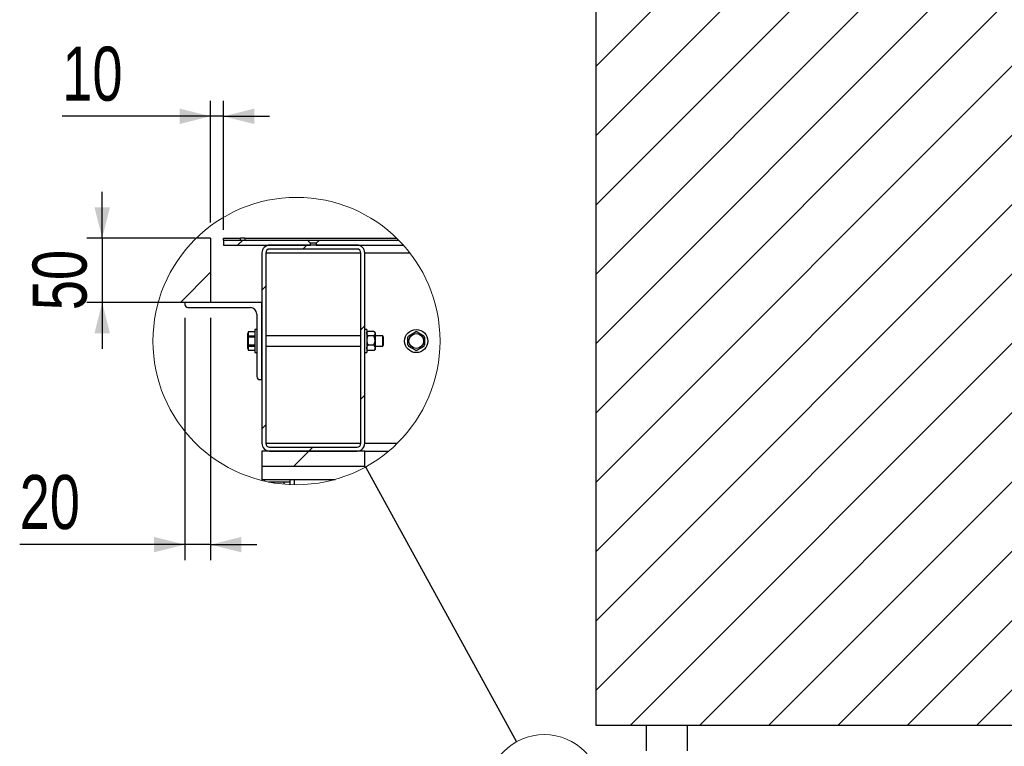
# Model space of a CAD drawing. Header units: millimetres. Extents: x 5 to 589, y 5 to 415.
# Tile 31 of 66: x 221 to 285, y 309 to 356. Entities that reach past the tile are written whole.
import ezdxf

# ---------------------------------------------------------------- set-up
doc = ezdxf.new("R2010")
doc.units = ezdxf.units.MM
doc.layers.add('COTES', color=1, linetype='Continuous')
doc.layers.add('TRAIT-FINS', color=9, linetype='Continuous')
doc.layers.add('TRAIT-FORT', color=4, linetype='Continuous', lineweight=25)
doc.styles.add('SLDTEXTSTYLE0', font='TXT', dxfattribs={"width": 0.75})
doc.dimstyles.new('SLDDIMSTYLE5', dxfattribs={"dimtxt": 0.18, "dimasz": 2, "dimexe": 0, "dimexo": 0.0625, "dimgap": 0, "dimtad": 0, "dimtih": 1, "dimtoh": 1, "dimdec": 0, "dimrnd": 1e-09, "dimzin": 0, "dimdsep": 46, "dimtxsty": 'Standard', "dimblk1": 'NONE', "dimblk2": 'NONE', "dimsah": 1, "dimcen": 0.09, "dimadec": 0, "dimazin": 0, "dimtfac": 2, "dimtdec": 0, "dimtofl": 0, "dimtmove": 0, "dimatfit": 3, "dimldrblk": 'NONE', "dimfxl": 1, "dimfrac": 2, "dimtolj": 1, "dimtzin": 0, "dimarcsym": 0})
doc.dimstyles.new('SLDDIMSTYLE6', dxfattribs={"dimtxt": 3.5, "dimasz": 2, "dimexe": 0, "dimexo": 0.0625, "dimgap": 0.875, "dimtad": 1, "dimlfac": 12, "dimrnd": 1e-09, "dimzin": 12, "dimdsep": 46, "dimtxsty": 'SLDTEXTSTYLE0', "dimsah": 1, "dimcen": 0.09, "dimadec": 0, "dimazin": 3, "dimtfac": 1, "dimtmove": 0, "dimatfit": 0, "dimfxl": 1, "dimfrac": 2, "dimtolj": 1, "dimtzin": 12, "dimarcsym": 0})

# ---------------------------------------------------------------- blocks, each defined once
blk = doc.blocks.new('_None')
blk = doc.blocks.new('SW_HATCH_0')
at = {"layer": 'TRAIT-FINS', "color": 0}
for p, q in [((2.088, 2.088), (1.755, 1.755)), ((6.245, 1.755), (5.995, 1.505)), ((0, 0), (-1.953, -1.953)), ((3.584, -0.907), (3.334, -1.157)), ((10, -3.47), (9.75, -3.72)), ((10, -7.96), (9.75, -8.21)), ((3.584, -9.887), (3.334, -10.137)), ((6.632, -11.328), (6.382, -11.578)), ((6.382, -11.578), (5.382, -12.578))]:
    blk.add_line(p, q, dxfattribs=at)
blk = doc.blocks.new('_D_53')
at = {"layer": 'COTES', "color": 1, "transparency": 16777216}
for p, q in [((233.594, 342.74), (233.594, 350.625)), ((234.428, 342.282), (234.428, 350.625)), ((233.594, 349.625), (223.99, 349.625)), ((234.428, 349.625), (233.594, 349.625)), ((234.428, 349.625), (237.428, 349.625))]:
    blk.add_line(p, q, dxfattribs=at)
for points in [[(233.594, 349.625), (231.594, 350.125), (231.594, 349.125)], [(234.428, 349.625), (236.428, 349.125), (236.428, 350.125)]]:
    blk.add_solid(points, dxfattribs=at)
at = {"layer": 'COTES', "color": 1, "transparency": 16777216, "insert": (223.99, 354.137), "char_height": 3.5, "attachment_point": 1, "style": 'SLDTEXTSTYLE0'}
blk.add_mtext('10', dxfattribs=at)
blk = doc.blocks.new('_D_54')
at = {"layer": 'COTES', "color": 1, "transparency": 16777216}
for p, q in [((231.928, 336.574), (231.928, 320.887)), ((233.594, 336.574), (233.594, 320.887)), ((231.928, 321.887), (221.229, 321.887)), ((233.594, 321.887), (231.928, 321.887)), ((233.594, 321.887), (236.594, 321.887))]:
    blk.add_line(p, q, dxfattribs=at)
for points in [[(231.928, 321.887), (229.928, 322.387), (229.928, 321.387)], [(233.594, 321.887), (235.594, 321.387), (235.594, 322.387)]]:
    blk.add_solid(points, dxfattribs=at)
at = {"layer": 'COTES', "color": 1, "transparency": 16777216, "insert": (221.229, 326.399), "char_height": 3.5, "attachment_point": 1, "style": 'SLDTEXTSTYLE0'}
blk.add_mtext('20', dxfattribs=at)
blk = doc.blocks.new('_D_55')
at = {"layer": 'COTES', "color": 1, "transparency": 16777216}
for p, q in [((226.576, 341.74), (226.576, 344.74)), ((232.594, 341.74), (225.576, 341.74)), ((226.576, 341.74), (226.576, 337.574)), ((230.928, 337.574), (225.576, 337.574)), ((226.576, 337.574), (226.576, 334.574))]:
    blk.add_line(p, q, dxfattribs=at)
for points in [[(226.576, 341.74), (227.076, 343.74), (226.076, 343.74)], [(226.576, 337.574), (226.076, 335.574), (227.076, 335.574)]]:
    blk.add_solid(points, dxfattribs=at)
at = {"layer": 'COTES', "color": 1, "transparency": 16777216, "insert": (222.064, 337.071), "char_height": 3.5, "attachment_point": 1, "rotation": 90, "style": 'SLDTEXTSTYLE0'}
blk.add_mtext('50', dxfattribs=at)

msp = doc.modelspace()

# ---------------------------------------------------------------- hatches: boundary and pattern name
at = {"layer": 'TRAIT-FINS'}
h = msp.add_hatch(dxfattribs=at)
h.set_pattern_fill('ANSI31', color=9, style=0)
h.paths.add_polyline_path([(258.55839, 310.1996), (347.54676, 310.1996), (347.54676, 369.07444), (258.55839, 369.07444)], flags=0)

# ---------------------------------------------------------------- linework, layer by layer
at = {"color": 7, "linetype": 'Continuous', "lineweight": 18}
for centre, radius in [((239.16735, 335.07349), 9.30287), ((255.22661, 305.86591), 3.72115)]:
    msp.add_circle(centre, radius, dxfattribs=at)
at = {"layer": 'TRAIT-FORT', "color": 4, "linetype": 'Continuous', "lineweight": 25}
for p, q in [((258.55839, 369.07444), (258.55839, 310.1996)), ((233.59422, 341.74018), (232.67898, 341.74018)), ((233.59422, 341.74018), (233.59422, 337.57351)), ((234.42783, 341.74018), (235.54571, 341.74018)), ((234.42783, 341.61517), (234.42783, 341.74018)), ((234.42783, 341.61517), (235.54571, 341.61517)), ((234.42783, 341.61517), (234.42783, 341.28185)), ((234.42783, 341.61517), (239.86574, 341.61517)), ((235.54571, 341.61517), (235.54571, 341.74018)), ((235.80995, 341.74018), (235.54571, 341.74018)), ((235.80995, 341.74018), (235.80995, 341.61517)), ((235.80995, 341.74018), (245.65571, 341.74018)), ((235.80995, 341.61517), (245.78172, 341.61517)), ((240.07452, 341.28185), (240.07452, 341.40684)), ((240.4478, 341.40684), (240.07452, 341.40684)), ((240.65659, 341.61517), (240.4478, 341.40684)), ((240.4478, 341.40684), (240.4478, 341.28185)), ((240.65659, 341.61517), (245.78172, 341.61517)), ((234.42783, 341.28185), (240.07452, 341.28185)), ((236.92784, 340.78184), (236.92784, 328.44851)), ((237.17783, 340.78184), (237.17783, 328.44851)), ((237.17783, 340.78184), (243.34449, 340.78184)), ((243.0945, 341.28185), (237.42783, 341.28185)), ((243.0945, 341.03184), (237.42783, 341.03184)), ((240.4478, 341.28185), (246.09554, 341.28185)), ((243.34449, 328.44851), (243.34449, 340.78184)), ((243.5945, 340.78184), (246.51298, 340.78184)), ((243.5945, 328.44851), (243.5945, 340.78184)), ((233.59422, 337.57351), (230.20669, 337.57351)), ((231.92783, 337.57351), (231.92783, 337.44851)), ((236.92784, 337.57351), (231.92783, 337.57351)), ((236.92784, 332.57351), (236.92784, 337.57351)), ((232.13617, 337.24018), (236.17783, 337.24018)), ((236.5945, 336.82351), (236.5945, 332.78185)), ((236.04309, 335.66934), (236.01117, 335.55018)), ((236.4695, 335.66934), (236.04309, 335.66934)), ((236.04309, 335.66672), (236.04309, 335.66934)), ((236.04309, 335.66672), (236.04309, 335.4185)), ((236.4695, 335.66672), (236.04309, 335.66672)), ((236.5945, 335.82351), (236.4695, 335.82351)), ((236.4695, 335.82351), (236.4695, 335.32681)), ((243.7195, 335.82351), (243.5945, 335.82351)), ((243.7195, 335.82351), (243.7195, 334.78585)), ((243.78227, 335.67795), (243.7195, 335.61518)), ((244.17737, 335.6977), (243.80329, 335.6977)), ((244.26116, 335.61518), (244.19839, 335.67795)), ((246.44203, 335.4185), (246.87197, 335.66672)), ((246.9837, 335.66672), (247.41363, 335.4185)), ((236.01117, 334.59684), (236.01117, 335.55018)), ((236.04309, 335.32173), (236.04309, 335.4185)), ((236.04309, 335.4185), (236.4695, 335.4185)), ((236.4695, 335.32173), (236.04309, 335.32173)), ((236.4695, 335.32681), (236.4695, 334.32351)), ((243.34449, 335.40684), (237.17783, 335.40684)), ((244.17737, 335.42015), (243.80329, 335.42015)), ((244.26116, 335.61518), (244.26116, 335.55892)), ((244.26116, 335.55892), (244.26116, 335.10805)), ((244.75472, 335.40684), (244.26116, 335.40684)), ((244.26116, 335.10805), (244.26116, 334.62264)), ((244.80283, 335.32351), (244.75472, 335.40684)), ((244.75472, 334.74018), (244.75472, 335.40684)), ((244.80283, 334.82351), (244.80283, 335.32351)), ((246.38617, 334.82529), (246.38617, 335.32173)), ((247.46949, 335.32173), (247.46949, 334.82529)), ((236.01117, 334.59684), (236.04309, 334.47768)), ((236.04309, 334.72852), (236.04309, 334.82529)), ((236.04309, 334.82529), (236.4695, 334.82529)), ((236.04309, 334.72852), (236.04309, 334.4803)), ((236.4695, 334.72852), (236.04309, 334.72852)), ((236.04309, 334.47768), (236.04309, 334.4803)), ((236.04309, 334.4803), (236.4695, 334.4803)), ((236.04309, 334.47768), (236.4695, 334.47768)), ((237.17783, 334.74018), (243.34449, 334.74018)), ((243.7195, 334.78585), (243.7195, 334.32351)), ((243.7195, 334.53184), (243.78227, 334.46907)), ((243.80329, 334.44932), (243.78216, 334.47126)), ((244.17737, 334.79596), (243.80329, 334.79596)), ((244.17737, 334.44932), (243.80329, 334.44932)), ((244.1985, 334.47126), (244.17737, 334.44932)), ((244.19839, 334.46907), (244.26116, 334.53184)), ((244.26116, 334.74018), (244.75472, 334.74018)), ((244.26116, 334.62264), (244.26116, 334.53184)), ((244.75472, 334.74018), (244.80283, 334.82351)), ((246.87197, 334.4803), (246.44203, 334.72852)), ((247.41363, 334.72852), (246.9837, 334.4803)), ((236.4695, 334.32351), (236.5945, 334.32351)), ((243.5945, 334.32351), (243.7195, 334.32351)), ((236.80284, 332.57351), (236.92784, 332.57351)), ((237.17783, 328.44851), (243.34449, 328.44851)), ((237.42783, 328.19851), (243.0945, 328.19851)), ((243.5945, 328.44851), (245.69824, 328.44851)), ((236.92784, 327.94851), (236.92784, 326.94851)), ((243.5945, 327.94851), (236.92784, 327.94851)), ((237.42783, 327.94851), (243.0945, 327.94851)), ((243.5945, 327.94851), (245.14879, 327.94851)), ((243.5945, 326.94851), (243.5945, 327.94851)), ((236.92784, 326.94851), (236.92784, 326.11518)), ((243.5945, 326.94851), (236.92784, 326.94851)), ((243.5945, 326.94851), (243.5945, 326.8916)), ((236.92784, 326.11518), (236.92784, 326.04423)), ((236.92784, 326.11518), (241.67564, 326.11518)), ((237.0945, 326.11518), (237.0945, 326.00451)), ((238.76117, 325.94851), (238.76117, 326.11518)), ((239.01117, 326.11518), (239.01117, 325.77195)), ((241.51117, 326.11518), (241.51117, 326.07074)), ((237.35689, 325.94851), (238.70956, 325.94851)), ((237.53985, 325.94851), (237.53985, 325.91411)), ((238.3574, 325.94851), (238.3574, 325.80597)), ((238.70956, 325.94851), (238.76117, 325.94851)), ((238.74539, 325.94851), (238.74539, 325.78022)), ((258.55839, 310.1996), (347.54676, 310.1996)), ((261.81968, 310.1996), (261.81968, 308.53257)), ((264.50859, 308.53257), (264.50859, 310.1996))]:
    msp.add_line(p, q, dxfattribs=at)
for radius in [0.75, 0.47667]:
    msp.add_circle((246.92783, 335.07351), radius, dxfattribs=at)
for centre, radius, start, end in [((237.42783, 340.78186), 0.49999, 89.9995779, 180.0015604), ((237.42783, 340.78184), 0.25, 90.0003829, 179.9996171), ((243.09449, 340.78184), 0.50001, 0.0003829, 89.9984787), ((243.09449, 340.78184), 0.25, 0.0003829, 89.9973403), ((232.13615, 337.4485), 0.20832, 179.9961744, 270.0051916), ((236.17782, 336.82351), 0.41667, 0.0008382, 89.9991618), ((246.92783, 335.07304), 0.5963, 84.6243484, 95.3756516), ((246.92823, 335.07332), 0.59628, 144.6271198, 155.3788829), ((246.92743, 335.07332), 0.59628, 24.6211171, 35.3728802), ((246.92823, 335.0737), 0.59628, 204.6211171, 215.3728802), ((246.92783, 335.07398), 0.5963, 264.6243484, 275.3756516), ((246.92743, 335.0737), 0.59628, 324.6271198, 335.3788829), ((236.80283, 332.78185), 0.20834, 180.0008381, 270.0005279), ((237.42783, 328.4485), 0.49999, 179.9990087, 270.0004221), ((237.42783, 328.44852), 0.25, 180.0015213, 269.9996171), ((243.09449, 328.44852), 0.50001, 270.0015213, 359.9990479), ((243.09449, 328.44852), 0.25, 270.0026597, 359.9984787)]:
    msp.add_arc(centre, radius, start, end, dxfattribs=at)
for points, knots in [([(240.07452, 341.40684), (240.05437, 341.42692), (239.98472, 341.49632), (239.91517, 341.5658), (239.86574, 341.61517)], [0, 0, 0, 0, 0.28940089, 1, 1, 1, 1]), ([(243.7195, 335.55892), (243.71955, 335.56117), (243.72039, 335.60095), (243.75401, 335.65198), (243.79227, 335.68748), (243.80329, 335.6977)], [0, 0, 0, 0, 0.04099774, 0.72375123, 1, 1, 1, 1]), ([(244.17737, 335.6977), (244.18839, 335.68748), (244.22664, 335.65198), (244.26034, 335.60095), (244.26112, 335.56117), (244.26116, 335.55892)], [0, 0, 0, 0, 0.27624174, 0.95900521, 1, 1, 1, 1]), ([(236.04309, 335.32173), (236.04254, 335.31667), (236.0244, 335.15214), (236.03389, 334.98616), (236.04309, 334.82529)], [0, 0, 0, 0, 0.03078988, 1, 1, 1, 1]), ([(243.80329, 335.42015), (243.78596, 335.4356), (243.74418, 335.47287), (243.72861, 335.52715), (243.7195, 335.55892)], [0, 0, 0, 0, 0.41483296, 1, 1, 1, 1]), ([(243.80329, 335.42015), (243.78372, 335.37742), (243.74392, 335.2905), (243.72122, 335.18272), (243.7198, 335.12112), (243.7195, 335.10805)], [0, 0, 0, 0, 0.43243414, 0.87957963, 1, 1, 1, 1]), ([(243.7195, 335.10805), (243.72435, 335.05314), (243.73397, 334.94417), (243.78031, 334.8451), (243.80329, 334.79596)], [0, 0, 0, 0, 0.50394102, 1, 1, 1, 1]), ([(244.26116, 335.55892), (244.25205, 335.52715), (244.23648, 335.47287), (244.1947, 335.4356), (244.17737, 335.42015)], [0, 0, 0, 0, 0.58516704, 1, 1, 1, 1]), ([(244.26116, 335.10805), (244.25632, 335.16296), (244.24671, 335.27193), (244.20036, 335.371), (244.17737, 335.42015)], [0, 0, 0, 0, 0.5039331, 1, 1, 1, 1]), ([(244.17737, 334.79596), (244.19694, 334.83869), (244.23676, 334.9256), (244.25944, 335.03338), (244.26086, 335.09498), (244.26116, 335.10805)], [0, 0, 0, 0, 0.432443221, 0.879565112, 1, 1, 1, 1]), ([(243.7195, 334.62264), (243.72503, 334.65381), (243.73664, 334.7193), (243.78038, 334.7696), (243.80329, 334.79596)], [0, 0, 0, 0, 0.47610819, 1, 1, 1, 1]), ([(243.80329, 334.44932), (243.78402, 334.4724), (243.74672, 334.51704), (243.72126, 334.57999), (243.7198, 334.61536), (243.7195, 334.62264)], [0, 0, 0, 0, 0.459421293, 0.888835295, 1, 1, 1, 1]), ([(244.17737, 334.79596), (244.19665, 334.77288), (244.23395, 334.72824), (244.2594, 334.66528), (244.26086, 334.62991), (244.26116, 334.62264)], [0, 0, 0, 0, 0.45945648, 0.88883902, 1, 1, 1, 1]), ([(244.26116, 334.62264), (244.25564, 334.59146), (244.24403, 334.52597), (244.20029, 334.47567), (244.17737, 334.44932)], [0, 0, 0, 0, 0.476074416, 1, 1, 1, 1])]:
    msp.add_open_spline(points, degree=3, knots=knots, dxfattribs=at)

# ---------------------------------------------------------------- block references
at = {"layer": 'TRAIT-FINS', "color": 9}
msp.add_blockref('SW_HATCH_0', (233.59422, 339.52681), dxfattribs=at)

# ---------------------------------------------------------------- dimensions: what is measured, and where the dimension line sits
at = {"layer": 'COTES', "color": 1}
for base, p1, p2, angle, picture, middle in [((233.59422, 349.62522), (234.42783, 341.28184), (233.59422, 341.74018), 0, '_D_53', (226.57622, 349.62522)), ((226.57622, 337.57351), (233.59422, 341.74018), (231.92783, 337.57351), 90, '_D_55', (226.57622, 339.65684)), ((231.92783, 321.88686), (233.59422, 337.57351), (231.92783, 337.57351), 0, '_D_54', (223.81469, 321.88686))]:
    dim = msp.add_linear_dim(base=base, p1=p1, p2=p2, angle=angle, dimstyle='SLDDIMSTYLE6', dxfattribs=at)
    dim.commit()
    dim.dimension.update_dxf_attribs({"geometry": picture, "text_midpoint": middle, "dimtype": 160})

# ---------------------------------------------------------------- leaders
at = {"color": 7, "linetype": 'Continuous', "lineweight": 18, "has_arrowhead": 0}
msp.add_leader([(243.64952, 326.92161), (253.43374, 309.12667)], dimstyle='SLDDIMSTYLE5', dxfattribs=at)

doc.saveas('drawing.dxf')
